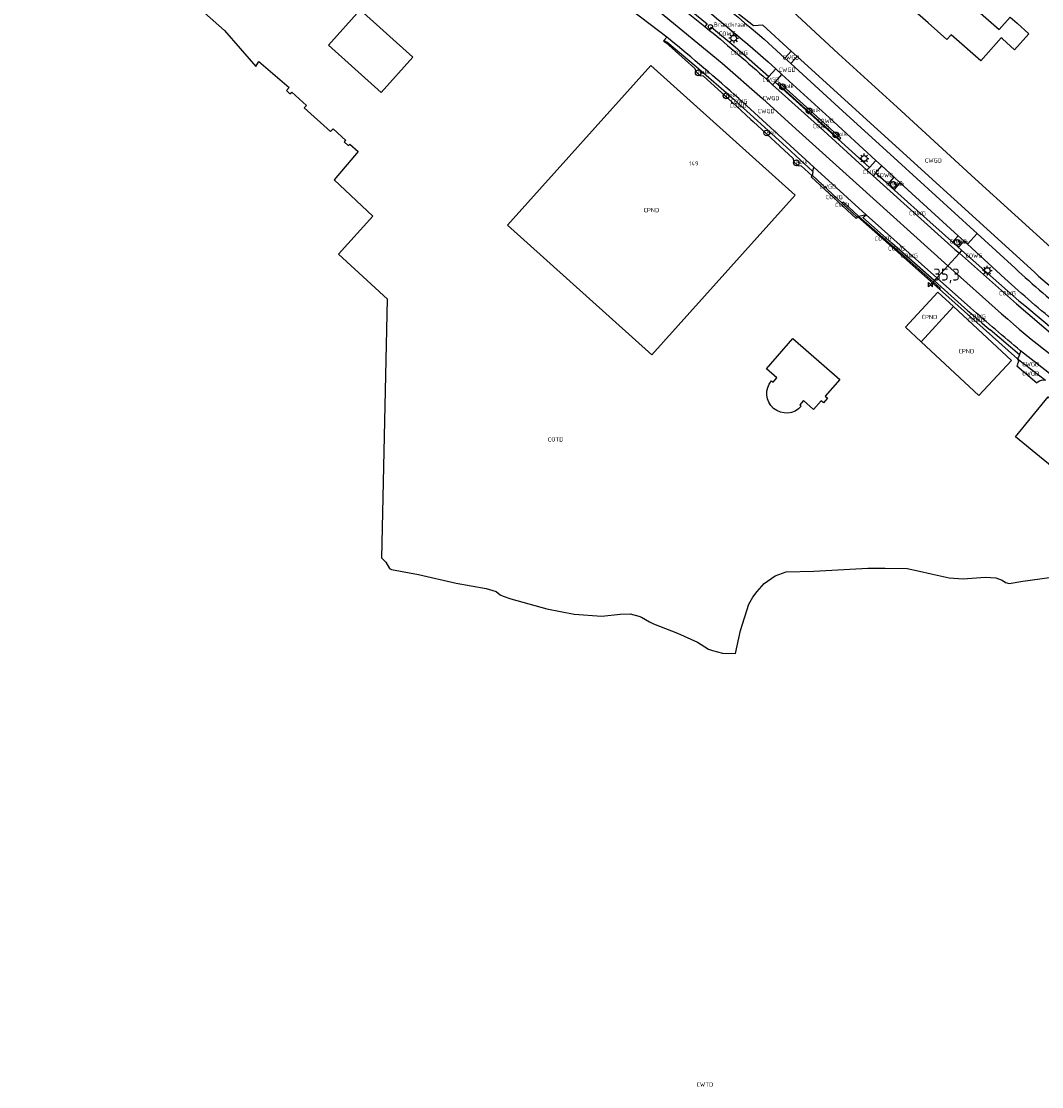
# Model space of a CAD drawing. Extents: x 163074 to 167167, y 441438 to 444019.
# Tile 17 of 49: x 164799 to 165014, y 442318 to 442541. Entities that reach past the tile are written whole.
import ezdxf
from ezdxf.enums import TextEntityAlignment as Align

# ---------------------------------------------------------------- set-up
doc = ezdxf.new("R2010")
doc.units = 0
doc.header["$LTSCALE"] = 4
doc.layers.get('0').update_dxf_attribs({"linetype": 'CONTINUOUS'})
for name, color, linetype in [('COTD', 7, 'CONTINUOUS'), ('COWG', 7, 'CONTINUOUS'), ('CPND', 7, 'CONTINUOUS'), ('CWGD', 7, 'CONTINUOUS'), ('CWGI', 7, 'CONTINUOUS'), ('CWTD', 7, 'CONTINUOUS'), ('G_OTD', 32, 'CONTINUOUS'), ('G_OWG', 6, 'CONTINUOUS'), ('G_PND', 1, 'CONTINUOUS'), ('G_WGD', 7, 'CONTINUOUS'), ('LWGI', 7, 'CONTINUOUS'), ('NAR', 7, 'CONTINUOUS'), ('PPALHM', 10, 'CONTINUOUS')]:
    doc.layers.add(name, color=color, linetype=linetype)
doc.layers.add('PPAL', color=7, linetype='CONTINUOUS', true_color=0xbd2877)
doc.layers.add('PPUT', color=7, linetype='CONTINUOUS', true_color=0xbd2877)
doc.styles.add('ISO', font='ISO')

# ---------------------------------------------------------------- blocks, each defined once
blk = doc.blocks.new('lichtmast')
at = {"color": 0}
for p, q in [((-0.6, 0), (-1, 0)), ((-0.71, 0.71), (-0.42, 0.42)), ((0, 0.6), (0, 1)), ((0.42, 0.42), (0.71, 0.71)), ((0.6, 0), (1, 0)), ((-0.42, -0.42), (-0.71, -0.71)), ((0, -0.6), (0, -1)), ((0.42, -0.42), (0.71, -0.71))]:
    blk.add_line(p, q, dxfattribs=at)
blk.add_circle((0, 0), 0.6, dxfattribs=at)
blk = doc.blocks.new('kolk')
at = {"color": 0}
blk.add_circle((0, 0), 0.6, dxfattribs=at)
at = {"color": 0, "linetype": 'Continuous', "style": 'ISO'}
blk.add_attdef('KOLK', (-0.04, -0.26), '', height=0.8, dxfattribs=at)
blk = doc.blocks.new('brandkraan')
at = {"color": 0}
blk.add_circle((0, 0), 0.45, dxfattribs=at)
at = {"color": 0, "style": 'ISO'}
blk.add_attdef('BRANDKRAAN', (0.7, 0), '', height=0.9, dxfattribs=at)
blk = doc.blocks.new('kilometerpaal')
at = {"color": 0}
for p, q in [((-0.44, 0.44), (0.44, -0.44)), ((-0.44, -0.44), (-0.44, 0.44)), ((0.44, 0.44), (-0.44, -0.44)), ((0.44, -0.44), (0.44, 0.44))]:
    blk.add_line(p, q, dxfattribs=at)
at = {"color": 0, "style": 'ISO'}
blk.add_attdef('KILOMETERPAAL', (0.59, 0.87), '', height=2.5, dxfattribs=at)

msp = doc.modelspace()

# ---------------------------------------------------------------- linework, layer by layer
at = {"layer": 'G_OTD', "linetype": 'Continuous', "transparency": 33554687}
for points in [[(164799.476, 442577.259), (164842.095, 442539.526), (164848.69, 442531.935), (164849.324, 442533.001), (164855.645, 442527.528), (164855.112, 442526.894), (164855.846, 442526.231), (164856.221, 442526.563), (164859.34, 442523.769), (164858.85, 442523.264), (164864.322, 442518.295), (164864.869, 442518.857), (164867.533, 442516.452), (164867.216, 442516.135), (164868.022, 442515.386), (164868.368, 442515.674), (164870.152, 442514.115), (164865.098, 442508.195), (164873.222, 442500.591), (164865.99, 442492.572)], [(164982.605, 442547.437), (164988.683, 442554.246), (164996.519, 442547.257), (164999.793, 442544.337), (164999.614, 442544.139), (165004.645, 442539.706), (165006.961, 442542.333), (165008.385, 442541.078), (165010.87, 442538.822), (165007.826, 442535.471), (165005.341, 442537.727), (165005.057, 442537.978), (165000.77, 442533.114), (164994.563, 442538.584), (164993.659, 442537.59), (164989.699, 442541.118), (164982.605, 442547.437)], [(164875.004, 442526.528), (164863.926, 442536.446), (164870.539, 442543.832), (164881.616, 442533.914), (164875.004, 442526.528)], [(164875.134, 442428.86), (164876.317, 442483.188), (164865.99, 442492.572)], [(164956.869, 442466.039), (164957.194, 442465.757), (164957.967, 442466.649), (164955.804, 442468.521), (164961.305, 442474.874), (164971.177, 442466.326), (164968.127, 442462.803), (164968.595, 442462.397), (164967.744, 442461.414), (164967.276, 442461.82), (164965.705, 442460.006), (164963.55, 442461.872), (164962.778, 442460.98), (164963.103, 442460.698)], [(164875.134, 442428.86), (164875.924, 442427.972), (164876.718, 442426.678), (164877.166, 442426.469), (164882.807, 442425.411), (164890.703, 442423.599), (164897.026, 442422.468), (164899.089, 442421.842), (164899.968, 442421.182), (164900.556, 442420.858), (164902.199, 442420.289), (164909.74, 442418.22), (164915.485, 442417.072), (164921.291, 442416.66), (164925.141, 442417.121), (164927.177, 442417.196), (164929.011, 442416.694), (164929.594, 442416.461), (164931.261, 442415.47), (164932.084, 442415.076), (164937.142, 442413.111), (164941.305, 442411.25), (164943.645, 442409.775), (164944.483, 442409.448), (164946.608, 442408.882), (164949.314, 442408.811), (164950.371, 442413.684), (164952.131, 442419.22), (164952.947, 442420.626), (164953.889, 442421.83), (164955.349, 442423.511), (164957.627, 442425.116), (164959.907, 442425.994), (164965.763, 442426.145), (164977.057, 442426.708), (164980.74, 442426.749), (164985.292, 442426.649), (164987.892, 442426.089), (164990.384, 442425.531), (164994.124, 442424.739), (164997.05, 442424.515), (165001.672, 442424.833), (165003.898, 442424.687), (165005.281, 442424.234), (165005.941, 442423.749), (165006.69, 442423.542), (165009.606, 442423.983), (165019.219, 442425.337)]]:
    msp.add_lwpolyline(points, dxfattribs=at)
msp.add_lwpolyline([(164963.103, 442460.698, -0.9998282), (164956.869, 442466.039)], format="xyb", dxfattribs=at)
at = {"layer": 'G_OWG', "linetype": 'Continuous', "transparency": 33554687}
for points in [[(164937.44, 442545.758), (164943.374, 442540.892), (164942.903, 442540.311)], [(164943.857, 442539.538), (164944.299, 442540.182), (164949.261, 442536.055), (164956.326, 442529.846)], [(164934.352, 442537.507), (164934.889, 442538.134)], [(164934.352, 442537.507), (164934.192, 442537.368), (164934.647, 442536.946), (164934.715, 442537.016), (164940.81, 442531.555), (164940.953, 442530.89), (164941.819, 442530.088), (164942.509, 442529.977), (164949.484, 442523.602), (164952.502, 442520.843), (164952.984, 442520.402), (164961.388, 442512.685), (164961.477, 442512.031), (164962.37, 442511.194), (164963.078, 442511.146), (164965.395, 442509.006)], [(164934.352, 442537.507), (164934.841, 442537.082), (164934.879, 442537.132), (164941.067, 442531.921)], [(164957.598, 442528.695), (164977.437, 442510.788)], [(164949.444, 442524.631), (164959.152, 442515.807), (164965.529, 442509.916)], [(164974.827, 442500.341), (164974.592, 442500.052), (164965.212, 442508.788), (164965.238, 442508.818), (164965.395, 442509.006)], [(164981.318, 442507.252), (164978.678, 442509.612)], [(164981.329, 442507.243), (164982.62, 442508.722)], [(164981.318, 442507.252), (164981.329, 442507.242), (164989.483, 442499.928), (164995.87, 442494.188), (164996.798, 442493.369)], [(164981.329, 442507.243), (164981.318, 442507.252)], [(164981.329, 442507.243), (164982.636, 442506.19), (164983.871, 442507.571)], [(164974.827, 442500.341), (164971.71, 442503.265)], [(164974.827, 442500.341), (164974.94, 442500.466)], [(164992.109, 442485.283), (164982.743, 442493.593), (164974.967, 442500.441), (164974.94, 442500.466)], [(164975.19, 442500.526), (164984.102, 442492.677), (164990.759, 442486.782)], [(164991.003, 442487.048), (164982.112, 442494.931), (164976.053, 442500.297), (164976.697, 442500.87)], [(164997.261, 442495.326), (164996.08, 442494.032), (164994.855, 442495.138), (164996.048, 442496.443)], [(164996.271, 442492.794), (164996.798, 442493.369)], [(164996.798, 442493.369), (165008.757, 442482.8), (165009.981, 442481.816), (165016.453, 442476.42)], [(164991.003, 442487.048), (164990.759, 442486.782)], [(164990.759, 442486.782), (164992.242, 442485.468), (164992.109, 442485.283)], [(164991.003, 442487.048), (164991.544, 442487.638)], [(164991.003, 442487.048), (164991.084, 442486.976), (164998.07, 442480.746)], [(165008.436, 442470.656), (164992.109, 442485.283)], [(165008.875, 442471.49), (165002.704, 442476.714)]]:
    msp.add_lwpolyline(points, dxfattribs=at)
for points in [[(164941.067, 442531.921, -0.0073448), (164949.444, 442524.631)], [(164998.07, 442480.746, 0.0034611), (165002.704, 442476.714)]]:
    msp.add_lwpolyline(points, format="xyb", dxfattribs=at)
at = {"layer": 'G_PND', "linetype": 'Continuous', "transparency": 33554687}
for points in [[(164931.757, 442471.492), (164961.84, 442504.994), (164931.544, 442532.198), (164902.632, 442500), (164901.461, 442498.696), (164931.757, 442471.492)], [(164995.019, 442481.643), (164991.787, 442484.657), (164984.943, 442477.318), (164988.256, 442474.228)], [(164995.019, 442481.643), (164988.256, 442474.228)], [(164995.019, 442481.643), (165007.199, 442470.283), (165000.355, 442462.944), (164988.256, 442474.228)], [(165014.888, 442462.682), (165027.907, 442452.02), (165021.038, 442443.632), (165013.106, 442450.129), (165008.019, 442454.295), (165014.888, 442462.682)]]:
    msp.add_lwpolyline(points, dxfattribs=at)
at = {"layer": 'G_WGD', "linetype": 'Continuous', "transparency": 33554687}
for points in [[(164961.001, 442535.201), (164955.031, 442540.61), (164953.099, 442540.488), (164939.679, 442551.097), (164936.287, 442553.67), (164932.855, 442556.189), (164927.885, 442559.697), (164926.666, 442562.509)], [(164916.989, 442554.988), (164917.323, 442554.78), (164927.074, 442548.098), (164932.408, 442544.246), (164938.29, 442539.44), (164946.506, 442532.674), (164954.981, 442525.262), (164961.941, 442518.866), (164974.613, 442507.491), (164993.851, 442490.154)], [(165025.422, 442485.611), (165022.799, 442487.715), (165020.208, 442489.859), (165018.231, 442491.602), (165016.226, 442493.312), (164999.613, 442508.416), (164983.204, 442523.407), (164970.897, 442534.583), (164960.26, 442544.47), (164957.922, 442546.363), (164950.202, 442552.728)], [(164936.953, 442545.127), (164942.903, 442540.311)], [(164934.889, 442538.134), (164927.658, 442543.622)], [(164942.903, 442540.311), (164943.857, 442539.538)], [(164935.26, 442537.809), (164934.889, 442538.134)], [(164959.68, 442533.721), (164955.293, 442537.712)], [(164961.001, 442535.201), (164959.68, 442533.721)], [(164959.68, 442533.721), (164960.933, 442532.556)], [(164960.933, 442532.556), (164962.232, 442534.058)], [(164961.001, 442535.201), (164962.232, 442534.058)], [(164962.232, 442534.058), (165012.009, 442488.814)], [(164957.737, 442531.456), (164956.149, 442532.921)], [(164956.326, 442529.846), (164957.737, 442531.456)], [(164958.997, 442530.299), (164957.737, 442531.456)], [(164960.933, 442532.556), (164970.987, 442523.359), (164983.399, 442512.081), (164999.344, 442497.548), (165000.042, 442496.908)], [(164956.326, 442529.846), (164955.819, 442529.268)], [(164957.097, 442528.122), (164955.819, 442529.268)], [(164957.598, 442528.695), (164957.097, 442528.122)], [(164957.598, 442528.695), (164958.997, 442530.299)], [(164978.773, 442512.23), (164969.055, 442521.156), (164958.997, 442530.299)], [(164957.097, 442528.122), (164967.809, 442518.446), (164976.891, 442510.199)], [(164965.732, 442510.826), (164949.98, 442525.225)], [(164965.529, 442509.916), (164965.732, 442510.826)], [(164965.732, 442510.826), (164976.697, 442500.87)], [(164977.437, 442510.788), (164976.891, 442510.199)], [(164977.437, 442510.788), (164978.773, 442512.23)], [(164978.678, 442509.612), (164980.017, 442511.091)], [(164978.773, 442512.23), (164980.017, 442511.091)], [(164982.62, 442508.722), (164980.017, 442511.091)], [(164965.529, 442509.916), (164965.395, 442509.006)], [(164971.71, 442503.265), (164965.452, 442509.074), (164965.395, 442509.006)], [(164976.891, 442510.199), (164978.16, 442509.039)], [(164978.678, 442509.612), (164978.16, 442509.039)], [(164978.16, 442509.039), (164995.352, 442493.606), (164996.271, 442492.794)], [(164983.871, 442507.571), (164982.62, 442508.722)], [(164983.871, 442507.571), (164996.048, 442496.443)], [(164971.71, 442503.265), (164971.779, 442503.334)], [(164975.19, 442500.526), (164971.935, 442503.477), (164971.779, 442503.334)], [(164976.697, 442500.87), (164975.19, 442500.526)], [(164976.697, 442500.87), (164991.544, 442487.638)], [(164997.261, 442495.326), (164996.048, 442496.443)], [(164997.987, 442494.665), (164997.261, 442495.326)], [(164997.987, 442494.665), (165000.042, 442496.908)], [(165000.042, 442496.908), (165007.961, 442489.648)], [(165005.844, 442487.503), (164997.987, 442494.665)], [(164996.271, 442492.794), (164993.851, 442490.154)], [(164996.271, 442492.794), (165008.246, 442482.211), (165015.882, 442475.687)], [(164993.851, 442490.154), (164991.544, 442487.638)], [(164993.851, 442490.154), (165005.132, 442480.085)], [(164998.601, 442481.345), (164991.616, 442487.573), (164991.544, 442487.638)], [(165008.875, 442471.49), (165008.702, 442471.018), (165008.436, 442470.656)], [(165008.436, 442470.656), (165014.379, 442466.204)], [(165009.116, 442472.307), (165008.875, 442471.49)], [(165015.814, 442467.057), (165009.116, 442472.307)], [(165008.37, 442469.48), (165008.519, 442469.356), (165008.348, 442469.149), (165012.526, 442465.584), (165012.717, 442465.802)]]:
    msp.add_lwpolyline(points, dxfattribs=at)
for points in [[(164932.965, 442555.21, -0.0222424), (164955.293, 442537.712)], [(164938.662, 442547.338, -0.0197449), (164956.149, 442532.921)], [(164949.98, 442525.225, 0.0114257), (164935.26, 442537.809)], [(164943.857, 442539.538, -0.0126862), (164955.819, 442529.268)], [(165007.961, 442489.648, 0.0193057), (165019.736, 442479.567)], [(165012.009, 442488.814, 0.0264907), (165026.784, 442476.715)], [(165017.136, 442477.779, -0.0187498), (165005.844, 442487.503)], [(165009.116, 442472.307, -0.0060861), (164998.601, 442481.345)], [(165005.132, 442480.085, 0.0564302), (165047.918, 442450.289)], [(165008.436, 442470.656, -0.4234718), (165008.37, 442469.48)], [(165012.717, 442465.802, -0.2275153), (165014.379, 442466.204)]]:
    msp.add_lwpolyline(points, format="xyb", dxfattribs=at)
at = {"layer": 'LWGI', "transparency": 33554687}
msp.add_lwpolyline([(164958.439, 442528.616), (164971.382, 442516.949), (164971.109, 442516.647), (164958.157, 442528.346), (164958.439, 442528.616)], dxfattribs=at)

# ---------------------------------------------------------------- block references
at = {"layer": 'PPAL', "transparency": 33554687}
for p in [(164948.928, 442537.873), (164976.305, 442512.68), (165002.122, 442489.151)]:
    msp.add_blockref('lichtmast', p, dxfattribs=at)
at = {"layer": 'PPALHM', "transparency": 33554687}
msp.add_blockref('kilometerpaal', (164990.219, 442486.192), dxfattribs=at).add_auto_attribs({'KILOMETERPAAL': '35,3'})
at = {"layer": 'PPUT', "transparency": 33554687}
for name, p, values in [('brandkraan', (164944.05, 442540.296), {'BRANDKRAAN': 'Brandkraan'}), ('kolk', (164941.496, 442530.625), {'KOLK': 'Kolk'}), ('kolk', (164947.353, 442525.801), {'KOLK': 'Kolk'}), ('kolk', (164947.362, 442525.819), {'KOLK': 'Kolk'}), ('kolk', (164959.192, 442527.691), {'KOLK': 'Kolk'}), ('kolk', (164964.766, 442522.643), {'KOLK': 'Kolk'}), ('kolk', (164955.858, 442518.014), {'KOLK': 'Kolk'}), ('kolk', (164970.344, 442517.617), {'KOLK': 'Kolk'}), ('kolk', (164962.075, 442511.746), {'KOLK': 'Kolk'}), ('kolk', (164982.418, 442507.202), {'KOLK': 'Kolk'}), ('kolk', (164995.834, 442495.079), {'KOLK': 'Kolk'})]:
    msp.add_blockref(name, p, dxfattribs=at).add_auto_attribs(values)

# ---------------------------------------------------------------- texts
at = {"layer": 'COTD', "transparency": 33554687, "style": 'ISO'}
msp.add_text('COTD', height=0.9, dxfattribs=at).set_placement((164911.562, 442453.741), align=Align.MIDDLE_CENTER)
at = {"layer": 'COWG', "transparency": 33554687, "style": 'ISO'}
for p in [(164947.589, 442538.851), (164950.092, 442534.82), (164949.861, 442523.755), (164950.042, 442524.628), (164967.267, 442519.452), (164968.186, 442520.542), (164980.649, 442509.183), (164982.6, 442507.459), (164970.02, 442504.572), (164987.479, 442501.2), (164980.29, 442495.872), (164996.058, 442495.243), (164983.097, 442493.81), (164985.778, 442492.278), (164999.343, 442492.275), (165006.362, 442484.397), (165000.06, 442479.536), (164999.817, 442478.797)]:
    msp.add_text('COWG', height=0.9, dxfattribs=at).set_placement(p, align=Align.MIDDLE_CENTER)
at = {"layer": 'CPND', "transparency": 33554687, "style": 'ISO'}
for p in [(164931.651, 442501.845), (164989.981, 442479.42), (164997.728, 442472.255)]:
    msp.add_text('CPND', height=0.9, dxfattribs=at).set_placement(p, align=Align.MIDDLE_CENTER)
at = {"layer": 'CWGD', "transparency": 33554687, "style": 'ISO'}
for p in [(164960.956, 442533.867), (164960.146, 442531.272), (164956.711, 442529.152), (164956.759, 442525.337), (164955.75, 442522.605), (164990.818, 442512.263), (164977.78, 442509.848), (164968.669, 442506.776), (165011.224, 442469.531), (165011.224, 442467.58)]:
    msp.add_text('CWGD', height=0.9, dxfattribs=at).set_placement(p, align=Align.MIDDLE_CENTER)
at = {"layer": 'CWGI', "transparency": 33554687, "style": 'ISO'}
msp.add_text('CWGI', height=0.9, dxfattribs=at).set_placement((164971.708, 442502.922), align=Align.MIDDLE_CENTER)
at = {"layer": 'CWTD', "transparency": 33554687, "style": 'ISO'}
msp.add_text('CWTD', height=0.9, dxfattribs=at).set_placement((164942.871, 442318.455), align=Align.MIDDLE_CENTER)
at = {"layer": 'NAR', "transparency": 33554687, "style": 'ISO'}
msp.add_text('149', height=0.9, dxfattribs=at).set_placement((164940.56, 442511.601), align=Align.MIDDLE_CENTER)

doc.saveas('drawing.dxf')
